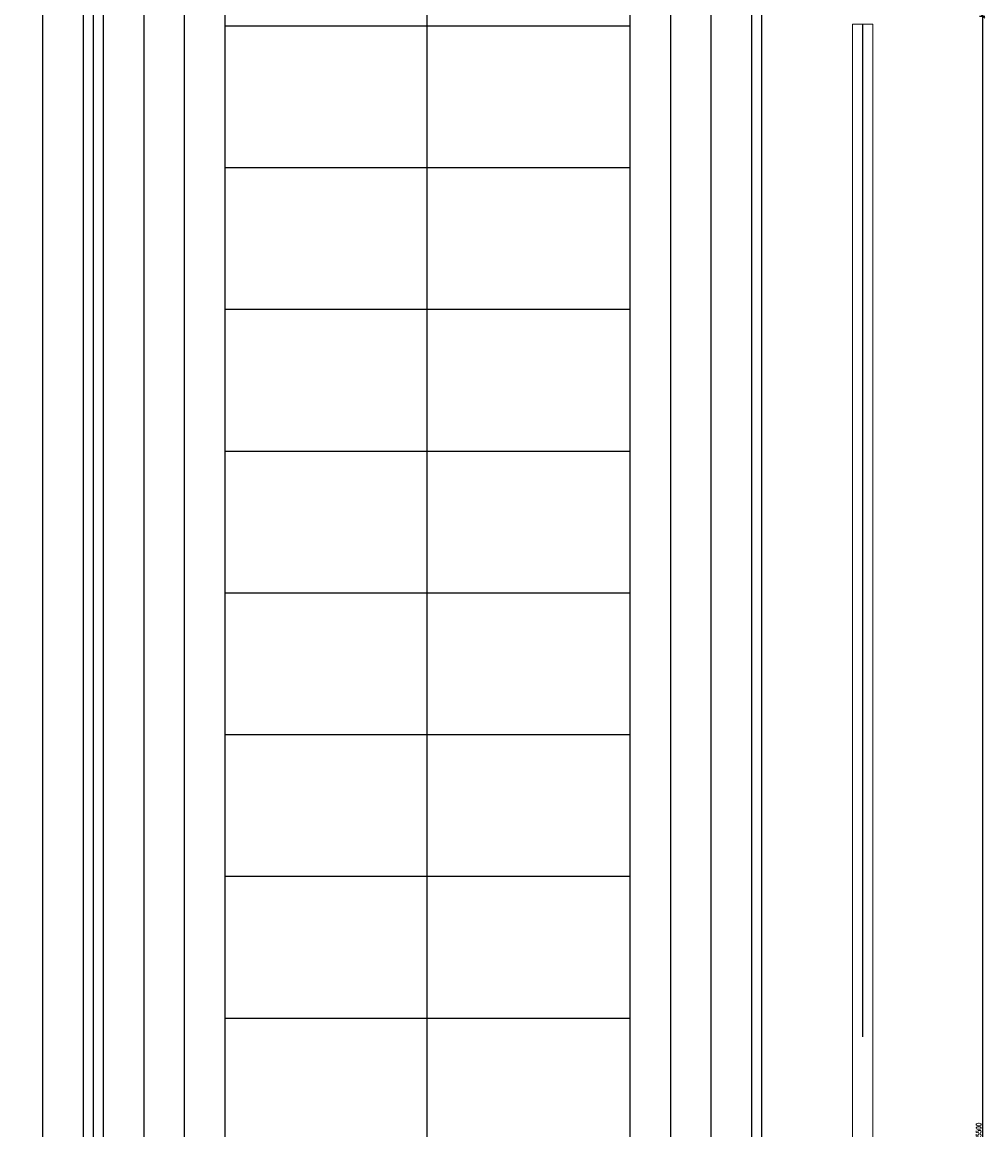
# Model space of a CAD drawing. Header units: centimetres. Extents: x -228435 to 111511, y -89367 to 428125.
# Tile 84 of 219: x -16715 to -14339, y 44000 to 46735. Entities that reach past the tile are written whole.
import ezdxf
from ezdxf.xclip import XClip

# ---------------------------------------------------------------- set-up
doc = ezdxf.new("R2010")
doc.units = ezdxf.units.CM
doc.header["$LTSCALE"] = 50
doc.header["$XCLIPFRAME"] = 0
doc.header["$PDMODE"] = 35
doc.header["$PDSIZE"] = 0.1
doc.linetypes.add('Balustrady$0$DASHED', pattern=[0.75, 0.5, -0.25])
doc.linetypes.add('DASHDOT2', pattern=[12.7, 6.35, -3.175, 0, -3.175])
doc.layers.get('0').update_dxf_attribs({"color": 8})
doc.layers.get('DEFPOINTS').update_dxf_attribs({"color": 8})
for name, color, linetype in [('ARCH_INFO_OSIE_IST', 8, 'DASHDOT2'), ('ARCH_INFO_SCHODY_IST', 8, 'Continuous'), ('ARCH_SCHODY_IST', 8, 'Continuous'), ('ARCH_STROP', 8, 'Continuous'), ('Balustrady$0$ARCH_WITRYNA', 8, 'Continuous'), ('Osie rzutów$0$ARCH_INFO_OSIE_OPISY_IST', 8, 'Continuous'), ('RYSUNKOWE_XREF', 8, 'Continuous')]:
    doc.layers.add(name, color=color, linetype=linetype)
doc.layers.add('Kondygnacja +0$0$ARCH_WIDOK', color=8, linetype='Continuous', lineweight=13)
doc.layers.add('Kondygnacja -1$0$ARCH_INFO_WYMIARY', color=8, linetype='Continuous', lineweight=9)
doc.styles.add('Kondygnacja -1$0$Romans', font='Romans.shx', dxfattribs={"width": 0.7})
doc.dimstyles.new('Kondygnacja -1$0$Wymiary 1-100', dxfattribs={"dimtxt": 12, "dimasz": 10, "dimexe": 5, "dimexo": 0, "dimgap": 4, "dimtad": 1, "dimrnd": 0.5, "dimzin": 12, "dimdsep": 46, "dimtxsty": 'Kondygnacja -1$0$Romans', "dimblk": 'Kondygnacja -1$0$_Oblique', "dimcen": 10, "dimdle": 10, "dimclrt": 55, "dimazin": 0, "dimtfac": 1, "dimtmove": 1, "dimatfit": 3, "dimfxl": 0, "dimtolj": 1, "dimtzin": 0, "dimarcsym": 0})

# ---------------------------------------------------------------- blocks, each defined once
blk = doc.blocks.new('Osie rzutów')
at = {"layer": 'ARCH_INFO_OSIE_IST', "ltscale": 10}
blk.add_line((10460, 12510), (10460, 4623.26), dxfattribs=at)
blk = doc.blocks.new('A$C6FDA0163')
at = {"layer": 'ARCH_INFO_OSIE_IST', "ltscale": 2}
blk.add_line((189.97, 96.08), (189.97, -1924.11), dxfattribs=at)
at = {"layer": 'ARCH_INFO_SCHODY_IST', "elevation": 0}
for points in [[(82.5, -1155.28), (82.5, -399.58), (47.29, -433.51)], [(82.5, -855.03), (82.5, -399.58), (117.71, -433.51)]]:
    blk.add_lwpolyline(points, dxfattribs=at)
at = {"layer": 'ARCH_SCHODY_IST'}
for p, q in [((-12.5, -185.96), (-12.5, -1172.05)), ((12.5, -185.96), (12.5, -1138.51)), ((22.5, -185.96), (22.5, -1140.9)), ((142.5, -185.96), (142.5, -1169.65)), ((152.5, -185.96), (152.5, -1172.05)), ((-2.5, -246.72), (-2.5, -1174.45)), ((2.5, -246.72), (2.5, -1136.11)), ((162.5, -246.72), (162.5, -1174.45)), ((32.5, -253.47), (32.5, -1143.3)), ((132.5, -253.47), (132.5, -1167.26)), ((32.5, -646.44), (132.5, -646.44)), ((32.5, -646.44), (132.5, -646.44)), ((32.5, -681.44), (132.5, -681.44)), ((32.5, -716.44), (132.5, -716.44)), ((32.5, -751.45), (132.5, -751.45)), ((32.5, -786.45), (132.5, -786.45)), ((32.5, -821.45), (132.5, -821.45)), ((32.5, -856.45), (132.5, -856.45)), ((32.5, -891.45), (132.5, -891.45))]:
    blk.add_line(p, q, dxfattribs=at)
at = {"layer": 'ARCH_STROP'}
blk.add_lwpolyline([(-165, -117.05), (165, -117.05), (165, -1799.05), (-165, -1799.05)], close=True, dxfattribs=at)
at = {"layer": 'Balustrady$0$ARCH_WITRYNA', "linetype": 'Balustrady$0$DASHED', "ltscale": 10, "elevation": 630}
blk.add_lwpolyline([(189.94, -646.05), (189.94, -1192.05)], dxfattribs=at)
at = {"layer": 'Kondygnacja +0$0$ARCH_WIDOK'}
blk.add_line((187.44, -646.05, 630), (192.44, -646.05, 630), dxfattribs=at)
blk.add_lwpolyline([(162.44, -1633.55), (164.97, -1633.55), (164.97, -246.72), (162.44, -246.72)], dxfattribs=at)
at = {"layer": 'Kondygnacja +0$0$ARCH_WIDOK', "elevation": 630}
for points in [[(187.44, -646.05), (187.44, -1192.05)], [(192.44, -646.05), (192.44, -1192.05)]]:
    blk.add_lwpolyline(points, dxfattribs=at)
at = {"layer": 'RYSUNKOWE_XREF'}
blk.add_blockref('Osie rzutów', (-10460.03, -9819.05, -630), dxfattribs=at)
blk = doc.blocks.new('Kondygnacja -1$0$_Oblique')
at = {"color": 0, "linetype": 'ByBlock', "lineweight": -2}
blk.add_line((-0.5, -0.5), (0.5, 0.5), dxfattribs=at)
blk = doc.blocks.new('*D1090')
at = {"layer": 'DEFPOINTS', "color": 0, "lineweight": 40}
for p in [(-14475.5, 46750), (-14343.7, 46750), (-14568.9, 41250)]:
    blk.add_point(p, dxfattribs=at)
at = {"layer": 'Kondygnacja -1$0$ARCH_INFO_WYMIARY', "color": 0, "lineweight": -2}
for p, q in [((-14351.7, 46750), (-14338.7, 46750)), ((-14343.7, 41240), (-14343.7, 46760)), ((-14351.7, 41250), (-14338.7, 41250))]:
    blk.add_line(p, q, dxfattribs=at)
at = {"layer": 'Kondygnacja -1$0$ARCH_INFO_WYMIARY', "color": 0, "lineweight": -2, "xscale": 10, "yscale": 10, "zscale": 10}
for p, rotation in [((-14343.7, 46750), 90), ((-14343.7, 41250), 270)]:
    blk.add_blockref('Kondygnacja -1$0$_Oblique', p, dxfattribs=dict(at, rotation=rotation))
at = {"layer": 'Kondygnacja -1$0$ARCH_INFO_WYMIARY', "color": 55, "insert": (-14353.7, 44000), "char_height": 12, "attachment_point": 5, "rotation": 90, "style": 'Kondygnacja -1$0$Romans'}
blk.add_mtext('\\A1;5500', dxfattribs=at)

msp = doc.modelspace()

# ---------------------------------------------------------------- block references
ref = msp.add_blockref('A$C6FDA0163', (-16540, 53190.5, 630), dxfattribs=dict(xscale=10, yscale=10, zscale=10))
XClip(ref).set_block_clipping_path([(-400.031931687, -2219.05), (399.968068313, 380.95)])
at = {"layer": 'Osie rzutów$0$ARCH_INFO_OSIE_OPISY_IST', "xscale": 10, "yscale": 10, "zscale": 10}
msp.add_blockref('Osie rzutów', (-121140, -45000, 630), dxfattribs=at)

# ---------------------------------------------------------------- dimensions: what is measured, and where the dimension line sits
at = {"layer": 'Kondygnacja -1$0$ARCH_INFO_WYMIARY'}
dim = msp.add_linear_dim(base=(-14343.69528, 46750, -5670), p1=(-14568.93901, 41250, -5670), p2=(-14475.49612, 46750, -5670), angle=90, dimstyle='Kondygnacja -1$0$Wymiary 1-100', dxfattribs=at)
dim.commit()
dim.dimension.update_dxf_attribs({"geometry": '*D1090', "text_midpoint": (-14353.69528, 44000, -5670)})

doc.saveas('drawing.dxf')
